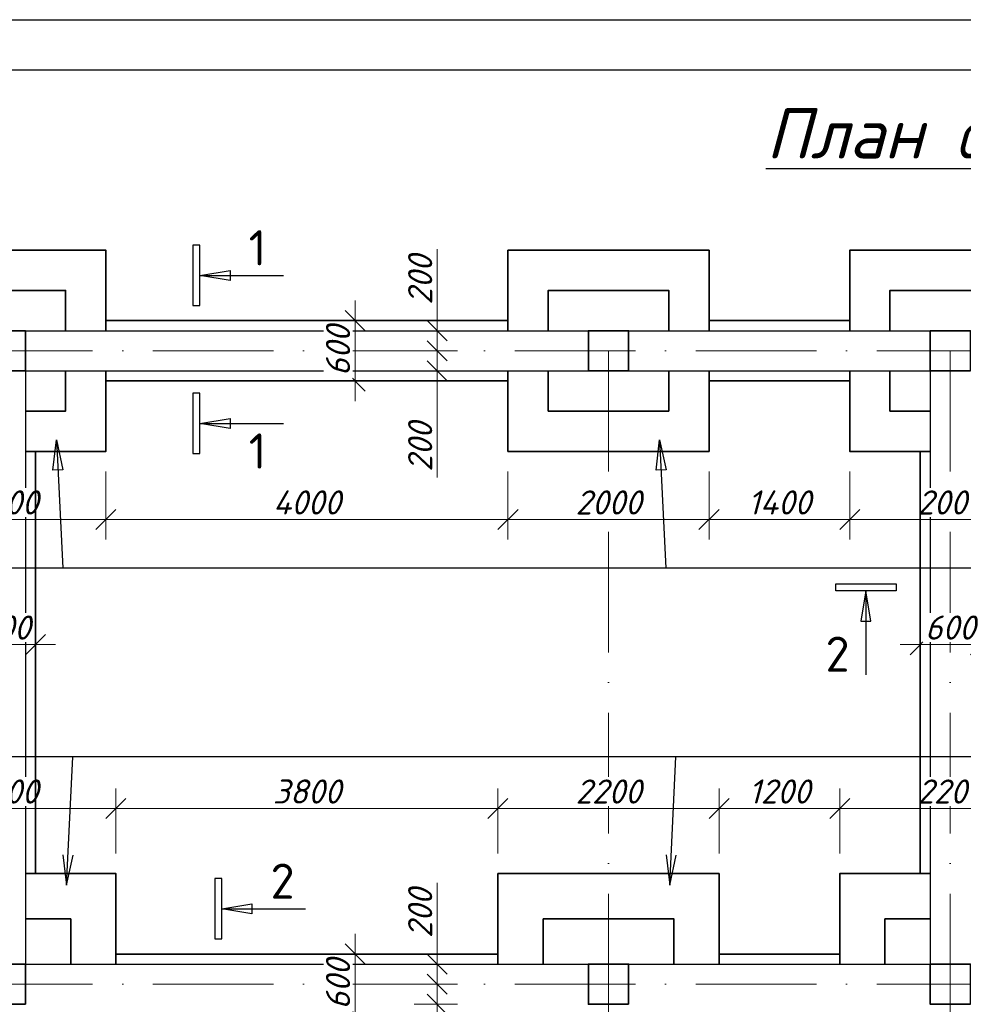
# Model space of a CAD drawing. Header units: millimetres. Extents: x 363306 to 7757304, y 1022887 to 1207196.
# Tile 13 of 256: x 482586 to 491973, y 1078885 to 1088678. Entities that reach past the tile are written whole.
import ezdxf

# ---------------------------------------------------------------- set-up
doc = ezdxf.new("R2010")
doc.units = ezdxf.units.MM
doc.linetypes.add('ACAD_ISO10W100', pattern=[18, 12, -3, 0, -3])
doc.layers.add('kcd_tx', color=7, linetype='Continuous')
doc.layers.add('O3SAD', color=1, linetype='Continuous')
doc.layers.add('размеры', color=12, linetype='Continuous', lineweight=15)
doc.styles.get("Standard").update_dxf_attribs({"font": 'isocpeui.ttf'})
doc.styles.add('WMF-Times New Roman0', font='times.ttf')
doc.dimstyles.new('Санжар', dxfattribs={"dimtxt": 240, "dimasz": 200, "dimexe": 200, "dimexo": 200, "dimgap": 50, "dimtad": 1, "dimdec": 0, "dimtxsty": 'Standard', "dimblk": 'OBLIQUE', "dimcen": 2.5, "dimdle": 200, "dimclrd": 152, "dimclre": 152, "dimclrt": 152, "dimadec": 0, "dimazin": 0, "dimtfac": 1, "dimtdec": 0, "dimtmove": 0, "dimatfit": 3, "dimldrblk": 'OBLIQUE', "dimfxl": 0, "dimlwd": 0, "dimlwe": 0, "dimarcsym": 0})

# ---------------------------------------------------------------- blocks, each defined once
blk = doc.blocks.new('_Oblique')
at = {"color": 0, "linetype": 'ByBlock', "lineweight": -2}
blk.add_line((-0.5, -0.5), (0.5, 0.5), dxfattribs=at)
blk = doc.blocks.new('*D217')
at = {"lineweight": 0, "transparency": 16777216}
for p, q in [((481443.5, 1084184.8), (481443.5, 1083506.4)), ((483443.5, 1084184.8), (483443.5, 1083506.4)), ((481243.5, 1083706.4), (483643.5, 1083706.4))]:
    blk.add_line(p, q, dxfattribs=at)
at = {"layer": 'Defpoints', "color": 0, "lineweight": 25, "transparency": 16777216}
for p in [(481443.5, 1084384.8), (483443.5, 1084384.8), (483443.5, 1083706.4)]:
    blk.add_point(p, dxfattribs=at)
at = {"lineweight": 0, "transparency": 16777216, "xscale": 200, "yscale": 200, "zscale": 200, "rotation": 180}
blk.add_blockref('_Oblique', (481443.5, 1083706.4), dxfattribs=at)
at = {"lineweight": 0, "transparency": 16777216, "xscale": 200, "yscale": 200, "zscale": 200}
blk.add_blockref('_Oblique', (483443.5, 1083706.4), dxfattribs=at)
at = {"lineweight": 0, "transparency": 16777216, "insert": (482443.5, 1083876.4), "char_height": 240, "attachment_point": 5, "bg_fill": 3, "box_fill_scale": 1.1, "bg_fill_color": 256, "bg_fill_true_color": 13158600, "bg_fill_transparency": 0}
blk.add_mtext('2000', dxfattribs=at)
blk = doc.blocks.new('*D218')
at = {"lineweight": 0, "transparency": 16777216}
for p, q in [((483443.5, 1084184.8), (483443.5, 1083506.4)), ((487443.5, 1084184.8), (487443.5, 1083506.4)), ((483243.5, 1083706.4), (487643.5, 1083706.4))]:
    blk.add_line(p, q, dxfattribs=at)
at = {"layer": 'Defpoints', "color": 0, "lineweight": 25, "transparency": 16777216}
for p in [(483443.5, 1084384.8), (487443.5, 1084384.8), (487443.5, 1083706.4)]:
    blk.add_point(p, dxfattribs=at)
at = {"lineweight": 0, "transparency": 16777216, "xscale": 200, "yscale": 200, "zscale": 200, "rotation": 180}
blk.add_blockref('_Oblique', (483443.5, 1083706.4), dxfattribs=at)
at = {"lineweight": 0, "transparency": 16777216, "xscale": 200, "yscale": 200, "zscale": 200}
blk.add_blockref('_Oblique', (487443.5, 1083706.4), dxfattribs=at)
at = {"lineweight": 0, "transparency": 16777216, "insert": (485443.5, 1083876.4), "char_height": 240, "attachment_point": 5, "bg_fill": 3, "box_fill_scale": 1.1, "bg_fill_color": 256, "bg_fill_true_color": 13158600, "bg_fill_transparency": 0}
blk.add_mtext('4000', dxfattribs=at)
blk = doc.blocks.new('*D219')
at = {"lineweight": 0, "transparency": 16777216}
for p, q in [((487443.5, 1084184.8), (487443.5, 1083506.4)), ((489443.5, 1084184.8), (489443.5, 1083506.4)), ((487243.5, 1083706.4), (489643.5, 1083706.4))]:
    blk.add_line(p, q, dxfattribs=at)
at = {"layer": 'Defpoints', "color": 0, "lineweight": 25, "transparency": 16777216}
for p in [(487443.5, 1084384.8), (489443.5, 1084384.8), (489443.5, 1083706.4)]:
    blk.add_point(p, dxfattribs=at)
at = {"lineweight": 0, "transparency": 16777216, "xscale": 200, "yscale": 200, "zscale": 200, "rotation": 180}
blk.add_blockref('_Oblique', (487443.5, 1083706.4), dxfattribs=at)
at = {"lineweight": 0, "transparency": 16777216, "xscale": 200, "yscale": 200, "zscale": 200}
blk.add_blockref('_Oblique', (489443.5, 1083706.4), dxfattribs=at)
at = {"lineweight": 0, "transparency": 16777216, "insert": (488443.5, 1083876.4), "char_height": 240, "attachment_point": 5, "bg_fill": 3, "box_fill_scale": 1.1, "bg_fill_color": 256, "bg_fill_true_color": 13158600, "bg_fill_transparency": 0}
blk.add_mtext('2000', dxfattribs=at)
blk = doc.blocks.new('*D220')
at = {"lineweight": 0, "transparency": 16777216}
for p, q in [((489443.5, 1084184.8), (489443.5, 1083506.4)), ((490843.5, 1084184.8), (490843.5, 1083506.4)), ((489243.5, 1083706.4), (491043.5, 1083706.4))]:
    blk.add_line(p, q, dxfattribs=at)
at = {"layer": 'Defpoints', "color": 0, "lineweight": 25, "transparency": 16777216}
for p in [(489443.5, 1084384.8), (490843.5, 1084384.8), (490843.5, 1083706.4)]:
    blk.add_point(p, dxfattribs=at)
at = {"lineweight": 0, "transparency": 16777216, "xscale": 200, "yscale": 200, "zscale": 200, "rotation": 180}
blk.add_blockref('_Oblique', (489443.5, 1083706.4), dxfattribs=at)
at = {"lineweight": 0, "transparency": 16777216, "xscale": 200, "yscale": 200, "zscale": 200}
blk.add_blockref('_Oblique', (490843.5, 1083706.4), dxfattribs=at)
at = {"lineweight": 0, "transparency": 16777216, "insert": (490143.5, 1083876.4), "char_height": 240, "attachment_point": 5, "bg_fill": 3, "box_fill_scale": 1.1, "bg_fill_color": 256, "bg_fill_true_color": 13158600, "bg_fill_transparency": 0}
blk.add_mtext('1400', dxfattribs=at)
blk = doc.blocks.new('*D221')
at = {"lineweight": 0, "transparency": 16777216}
for p, q in [((490843.5, 1084184.8), (490843.5, 1083506.4)), ((492843.5, 1084184.8), (492843.5, 1083506.4)), ((490643.5, 1083706.4), (493043.5, 1083706.4))]:
    blk.add_line(p, q, dxfattribs=at)
at = {"layer": 'Defpoints', "color": 0, "lineweight": 25, "transparency": 16777216}
for p in [(490843.5, 1084384.8), (492843.5, 1084384.8), (492843.5, 1083706.4)]:
    blk.add_point(p, dxfattribs=at)
at = {"lineweight": 0, "transparency": 16777216, "xscale": 200, "yscale": 200, "zscale": 200, "rotation": 180}
blk.add_blockref('_Oblique', (490843.5, 1083706.4), dxfattribs=at)
at = {"lineweight": 0, "transparency": 16777216, "xscale": 200, "yscale": 200, "zscale": 200}
blk.add_blockref('_Oblique', (492843.5, 1083706.4), dxfattribs=at)
at = {"lineweight": 0, "transparency": 16777216, "insert": (491843.5, 1083876.4), "char_height": 240, "attachment_point": 5, "bg_fill": 3, "box_fill_scale": 1.1, "bg_fill_color": 256, "bg_fill_true_color": 13158600, "bg_fill_transparency": 0}
blk.add_mtext('2000', dxfattribs=at)
blk = doc.blocks.new('*D229')
at = {"lineweight": 0, "transparency": 16777216}
for p, q in [((481343.5, 1080384.8), (481343.5, 1081031.4)), ((483543.5, 1080384.8), (483543.5, 1081031.4)), ((481143.5, 1080831.4), (483743.5, 1080831.4))]:
    blk.add_line(p, q, dxfattribs=at)
at = {"layer": 'Defpoints', "color": 0, "lineweight": 25, "transparency": 16777216}
for p in [(483543.5, 1080831.4), (481343.5, 1080184.8), (483543.5, 1080184.8)]:
    blk.add_point(p, dxfattribs=at)
at = {"lineweight": 0, "transparency": 16777216, "xscale": 200, "yscale": 200, "zscale": 200, "rotation": 180}
blk.add_blockref('_Oblique', (481343.5, 1080831.4), dxfattribs=at)
at = {"lineweight": 0, "transparency": 16777216, "xscale": 200, "yscale": 200, "zscale": 200}
blk.add_blockref('_Oblique', (483543.5, 1080831.4), dxfattribs=at)
at = {"lineweight": 0, "transparency": 16777216, "insert": (482443.5, 1081001.4), "char_height": 240, "attachment_point": 5, "bg_fill": 3, "box_fill_scale": 1.1, "bg_fill_color": 256, "bg_fill_true_color": 13158600, "bg_fill_transparency": 0}
blk.add_mtext('2200', dxfattribs=at)
blk = doc.blocks.new('*D236')
at = {"lineweight": 0, "transparency": 16777216}
for p, q in [((483543.5, 1080384.8), (483543.5, 1081031.4)), ((487343.5, 1080384.8), (487343.5, 1081031.4)), ((483343.5, 1080831.4), (487543.5, 1080831.4))]:
    blk.add_line(p, q, dxfattribs=at)
at = {"layer": 'Defpoints', "color": 0, "lineweight": 25, "transparency": 16777216}
for p in [(487343.5, 1080831.4), (483543.5, 1080184.8), (487343.5, 1080184.8)]:
    blk.add_point(p, dxfattribs=at)
at = {"lineweight": 0, "transparency": 16777216, "xscale": 200, "yscale": 200, "zscale": 200, "rotation": 180}
blk.add_blockref('_Oblique', (483543.5, 1080831.4), dxfattribs=at)
at = {"lineweight": 0, "transparency": 16777216, "xscale": 200, "yscale": 200, "zscale": 200}
blk.add_blockref('_Oblique', (487343.5, 1080831.4), dxfattribs=at)
at = {"lineweight": 0, "transparency": 16777216, "insert": (485443.5, 1081001.4), "char_height": 240, "attachment_point": 5, "bg_fill": 3, "box_fill_scale": 1.1, "bg_fill_color": 256, "bg_fill_true_color": 13158600, "bg_fill_transparency": 0}
blk.add_mtext('3800', dxfattribs=at)
blk = doc.blocks.new('*D237')
at = {"lineweight": 0, "transparency": 16777216}
for p, q in [((487343.5, 1080384.8), (487343.5, 1081031.4)), ((489543.5, 1080384.8), (489543.5, 1081031.4)), ((487143.5, 1080831.4), (489743.5, 1080831.4))]:
    blk.add_line(p, q, dxfattribs=at)
at = {"layer": 'Defpoints', "color": 0, "lineweight": 25, "transparency": 16777216}
for p in [(489543.5, 1080831.4), (487343.5, 1080184.8), (489543.5, 1080184.8)]:
    blk.add_point(p, dxfattribs=at)
at = {"lineweight": 0, "transparency": 16777216, "xscale": 200, "yscale": 200, "zscale": 200, "rotation": 180}
blk.add_blockref('_Oblique', (487343.5, 1080831.4), dxfattribs=at)
at = {"lineweight": 0, "transparency": 16777216, "xscale": 200, "yscale": 200, "zscale": 200}
blk.add_blockref('_Oblique', (489543.5, 1080831.4), dxfattribs=at)
at = {"lineweight": 0, "transparency": 16777216, "insert": (488443.5, 1081001.4), "char_height": 240, "attachment_point": 5, "bg_fill": 3, "box_fill_scale": 1.1, "bg_fill_color": 256, "bg_fill_true_color": 13158600, "bg_fill_transparency": 0}
blk.add_mtext('2200', dxfattribs=at)
blk = doc.blocks.new('*D238')
at = {"lineweight": 0, "transparency": 16777216}
for p, q in [((489543.5, 1080384.8), (489543.5, 1081031.4)), ((490743.5, 1080384.8), (490743.5, 1081031.4)), ((489343.5, 1080831.4), (490943.5, 1080831.4))]:
    blk.add_line(p, q, dxfattribs=at)
at = {"layer": 'Defpoints', "color": 0, "lineweight": 25, "transparency": 16777216}
for p in [(490743.5, 1080831.4), (489543.5, 1080184.8), (490743.5, 1080184.8)]:
    blk.add_point(p, dxfattribs=at)
at = {"lineweight": 0, "transparency": 16777216, "xscale": 200, "yscale": 200, "zscale": 200, "rotation": 180}
blk.add_blockref('_Oblique', (489543.5, 1080831.4), dxfattribs=at)
at = {"lineweight": 0, "transparency": 16777216, "xscale": 200, "yscale": 200, "zscale": 200}
blk.add_blockref('_Oblique', (490743.5, 1080831.4), dxfattribs=at)
at = {"lineweight": 0, "transparency": 16777216, "insert": (490143.5, 1081001.4), "char_height": 240, "attachment_point": 5, "bg_fill": 3, "box_fill_scale": 1.1, "bg_fill_color": 256, "bg_fill_true_color": 13158600, "bg_fill_transparency": 0}
blk.add_mtext('1200', dxfattribs=at)
blk = doc.blocks.new('*D239')
at = {"lineweight": 0, "transparency": 16777216}
for p, q in [((490743.5, 1080384.8), (490743.5, 1081031.4)), ((492943.5, 1080384.8), (492943.5, 1081031.4)), ((490543.5, 1080831.4), (493143.5, 1080831.4))]:
    blk.add_line(p, q, dxfattribs=at)
at = {"layer": 'Defpoints', "color": 0, "lineweight": 25, "transparency": 16777216}
for p in [(492943.5, 1080831.4), (490743.5, 1080184.8), (492943.5, 1080184.8)]:
    blk.add_point(p, dxfattribs=at)
at = {"lineweight": 0, "transparency": 16777216, "xscale": 200, "yscale": 200, "zscale": 200, "rotation": 180}
blk.add_blockref('_Oblique', (490743.5, 1080831.4), dxfattribs=at)
at = {"lineweight": 0, "transparency": 16777216, "xscale": 200, "yscale": 200, "zscale": 200}
blk.add_blockref('_Oblique', (492943.5, 1080831.4), dxfattribs=at)
at = {"lineweight": 0, "transparency": 16777216, "insert": (491843.5, 1081001.4), "char_height": 240, "attachment_point": 5, "bg_fill": 3, "box_fill_scale": 1.1, "bg_fill_color": 256, "bg_fill_true_color": 13158600, "bg_fill_transparency": 0}
blk.add_mtext('2200', dxfattribs=at)
blk = doc.blocks.new('*D250')
at = {"layer": 'Defpoints', "color": 0, "lineweight": 25, "transparency": 16777216}
for p in [(486308.7, 1079084.8), (486739.9, 1079084.8), (486308.7, 1078884.8)]:
    blk.add_point(p, dxfattribs=at)
at = {"layer": 'kcd_tx', "lineweight": 0, "transparency": 16777216}
for p, q in [((486508.7, 1079084.8), (486939.9, 1079084.8)), ((486739.9, 1079084.8), (486739.9, 1078684.8)), ((486508.7, 1078884.8), (486939.9, 1078884.8)), ((486739.9, 1078884.8), (486739.9, 1077823.2))]:
    blk.add_line(p, q, dxfattribs=at)
at = {"layer": 'kcd_tx', "lineweight": 0, "transparency": 16777216, "xscale": 200, "yscale": 200, "zscale": 200}
for p, rotation in [((486739.9, 1079084.8), 90), ((486739.9, 1078884.8), 270)]:
    blk.add_blockref('_Oblique', p, dxfattribs=dict(at, rotation=rotation))
at = {"layer": 'kcd_tx', "lineweight": 40, "transparency": 16777216, "insert": (486569.9, 1078128.1), "char_height": 240, "attachment_point": 5, "rotation": 90, "bg_fill": 3, "box_fill_scale": 1.1, "bg_fill_color": 256, "bg_fill_true_color": 13158600, "bg_fill_transparency": 0}
blk.add_mtext('200', dxfattribs=at)
blk = doc.blocks.new('*D251')
at = {"layer": 'Defpoints', "color": 0, "lineweight": 25, "transparency": 16777216}
for p in [(486421.4, 1079284.8), (486739.9, 1079284.8), (486308.7, 1079084.8)]:
    blk.add_point(p, dxfattribs=at)
at = {"layer": 'kcd_tx', "lineweight": 0, "transparency": 16777216}
for p, q in [((486739.9, 1079284.8), (486739.9, 1080094.7)), ((486621.4, 1079284.8), (486939.9, 1079284.8)), ((486739.9, 1078884.8), (486739.9, 1079284.8)), ((486508.7, 1079084.8), (486939.9, 1079084.8))]:
    blk.add_line(p, q, dxfattribs=at)
at = {"layer": 'kcd_tx', "lineweight": 0, "transparency": 16777216, "xscale": 200, "yscale": 200, "zscale": 200}
for p, rotation in [((486739.9, 1079284.8), 90), ((486739.9, 1079084.8), 270)]:
    blk.add_blockref('_Oblique', p, dxfattribs=dict(at, rotation=rotation))
at = {"layer": 'kcd_tx', "lineweight": 40, "transparency": 16777216, "insert": (486569.9, 1079789.7), "char_height": 240, "attachment_point": 5, "rotation": 90, "bg_fill": 3, "box_fill_scale": 1.1, "bg_fill_color": 256, "bg_fill_true_color": 13158600, "bg_fill_transparency": 0}
blk.add_mtext('200', dxfattribs=at)
blk = doc.blocks.new('*D252')
at = {"layer": 'Defpoints', "color": 0, "lineweight": 25, "transparency": 16777216}
for p in [(486308.7, 1085384.8), (486739.9, 1085384.8), (486308.7, 1085184.8)]:
    blk.add_point(p, dxfattribs=at)
at = {"layer": 'kcd_tx', "lineweight": 0, "transparency": 16777216}
for p, q in [((486508.7, 1085384.8), (486939.9, 1085384.8)), ((486739.9, 1085384.8), (486739.9, 1084984.8)), ((486508.7, 1085184.8), (486939.9, 1085184.8)), ((486739.9, 1085184.8), (486739.9, 1084123.2))]:
    blk.add_line(p, q, dxfattribs=at)
at = {"layer": 'kcd_tx', "lineweight": 0, "transparency": 16777216, "xscale": 200, "yscale": 200, "zscale": 200}
for p, rotation in [((486739.9, 1085384.8), 90), ((486739.9, 1085184.8), 270)]:
    blk.add_blockref('_Oblique', p, dxfattribs=dict(at, rotation=rotation))
at = {"layer": 'kcd_tx', "lineweight": 40, "transparency": 16777216, "insert": (486569.9, 1084428.1), "char_height": 240, "attachment_point": 5, "rotation": 90, "bg_fill": 3, "box_fill_scale": 1.1, "bg_fill_color": 256, "bg_fill_true_color": 13158600, "bg_fill_transparency": 0}
blk.add_mtext('200', dxfattribs=at)
blk = doc.blocks.new('*D253')
at = {"layer": 'Defpoints', "color": 0, "lineweight": 25, "transparency": 16777216}
for p in [(486421.4, 1085584.8), (486739.9, 1085584.8), (486308.7, 1085384.8)]:
    blk.add_point(p, dxfattribs=at)
at = {"layer": 'kcd_tx', "lineweight": 0, "transparency": 16777216}
for p, q in [((486739.9, 1085584.8), (486739.9, 1086394.7)), ((486621.4, 1085584.8), (486939.9, 1085584.8)), ((486739.9, 1085184.8), (486739.9, 1085584.8)), ((486508.7, 1085384.8), (486939.9, 1085384.8))]:
    blk.add_line(p, q, dxfattribs=at)
at = {"layer": 'kcd_tx', "lineweight": 0, "transparency": 16777216, "xscale": 200, "yscale": 200, "zscale": 200}
for p, rotation in [((486739.9, 1085584.8), 90), ((486739.9, 1085384.8), 270)]:
    blk.add_blockref('_Oblique', p, dxfattribs=dict(at, rotation=rotation))
at = {"layer": 'kcd_tx', "lineweight": 40, "transparency": 16777216, "insert": (486569.9, 1086089.7), "char_height": 240, "attachment_point": 5, "rotation": 90, "bg_fill": 3, "box_fill_scale": 1.1, "bg_fill_color": 256, "bg_fill_true_color": 13158600, "bg_fill_transparency": 0}
blk.add_mtext('200', dxfattribs=at)
blk = doc.blocks.new('*D202')
at = {"layer": 'Defpoints', "color": 0, "lineweight": 25, "transparency": 16777216}
for p in [(485923, 1085684.8), (486141.2, 1085684.8, 0), (486141.2, 1085084.8, 0)]:
    blk.add_point(p, dxfattribs=at)
at = {"layer": 'kcd_tx', "lineweight": 0, "transparency": 16777216}
for p, q in [((485923, 1084884.8), (485923, 1085884.8)), ((485941.2, 1085684.8), (485723, 1085684.8)), ((485941.2, 1085084.8), (485723, 1085084.8))]:
    blk.add_line(p, q, dxfattribs=at)
at = {"layer": 'kcd_tx', "lineweight": 0, "transparency": 16777216, "xscale": 200, "yscale": 200, "zscale": 200}
for p, rotation in [((485923, 1085684.8), 90), ((485923, 1085084.8), 270)]:
    blk.add_blockref('_Oblique', p, dxfattribs=dict(at, rotation=rotation))
at = {"layer": 'kcd_tx', "lineweight": 40, "transparency": 16777216, "insert": (485753, 1085384.8), "char_height": 240, "attachment_point": 5, "rotation": 90, "bg_fill": 3, "box_fill_scale": 1.1, "bg_fill_color": 256, "bg_fill_true_color": 13158600, "bg_fill_transparency": 0}
blk.add_mtext('600', dxfattribs=at)
blk = doc.blocks.new('*D204')
at = {"layer": 'Defpoints', "color": 0, "lineweight": 25, "transparency": 16777216}
for p in [(485923, 1079384.8), (486141.2, 1079384.8, 0), (486141.2, 1078784.8, 0)]:
    blk.add_point(p, dxfattribs=at)
at = {"layer": 'kcd_tx', "lineweight": 0, "transparency": 16777216}
for p, q in [((485923, 1078584.8), (485923, 1079584.8)), ((485941.2, 1079384.8), (485723, 1079384.8)), ((485941.2, 1078784.8), (485723, 1078784.8))]:
    blk.add_line(p, q, dxfattribs=at)
at = {"layer": 'kcd_tx', "lineweight": 0, "transparency": 16777216, "xscale": 200, "yscale": 200, "zscale": 200}
for p, rotation in [((485923, 1079384.8), 90), ((485923, 1078784.8), 270)]:
    blk.add_blockref('_Oblique', p, dxfattribs=dict(at, rotation=rotation))
at = {"layer": 'kcd_tx', "lineweight": 40, "transparency": 16777216, "insert": (485753, 1079084.8), "char_height": 240, "attachment_point": 5, "rotation": 90, "bg_fill": 3, "box_fill_scale": 1.1, "bg_fill_color": 256, "bg_fill_true_color": 13158600, "bg_fill_transparency": 0}
blk.add_mtext('600', dxfattribs=at)
blk = doc.blocks.new('*D212')
at = {"layer": 'Defpoints', "color": 0, "lineweight": 25, "transparency": 16777216}
blk.add_point((482743.5, 1082462.3), dxfattribs=at)
at = {"layer": 'kcd_tx', "lineweight": 0, "transparency": 16777216}
for p, q in [((481943.5, 1082462.3), (482943.5, 1082462.3)), ((482143.5, 1082463), (482143.5, 1082262.3)), ((482743.5, 1082463), (482743.5, 1082262.3))]:
    blk.add_line(p, q, dxfattribs=at)
at = {"layer": 'kcd_tx', "lineweight": 0, "transparency": 16777216, "xscale": 200, "yscale": 200, "zscale": 200, "rotation": 180}
blk.add_blockref('_Oblique', (482143.5, 1082462.3), dxfattribs=at)
at = {"layer": 'kcd_tx', "lineweight": 0, "transparency": 16777216, "xscale": 200, "yscale": 200, "zscale": 200}
blk.add_blockref('_Oblique', (482743.5, 1082462.3), dxfattribs=at)
at = {"layer": 'kcd_tx', "lineweight": 25, "transparency": 16777216, "insert": (482443.5, 1082632.3), "char_height": 240, "attachment_point": 5, "bg_fill": 3, "box_fill_scale": 1.1, "bg_fill_color": 256, "bg_fill_true_color": 13158600, "bg_fill_transparency": 0}
blk.add_mtext('600', dxfattribs=at)
at = {"layer": 'Defpoints', "color": 0, "lineweight": 25, "transparency": 16777216}
for p in [(482143.5, 1082775.3, 0), (482743.5, 1082775.3, 0)]:
    blk.add_point(p, dxfattribs=at)
blk = doc.blocks.new('*D213')
at = {"layer": 'Defpoints', "color": 0, "lineweight": 25, "transparency": 16777216}
blk.add_point((492143.5, 1082462.3), dxfattribs=at)
at = {"layer": 'kcd_tx', "lineweight": 0, "transparency": 16777216}
for p, q in [((491343.5, 1082462.3), (492343.5, 1082462.3)), ((491543.5, 1082463), (491543.5, 1082262.3)), ((492143.5, 1082463), (492143.5, 1082262.3))]:
    blk.add_line(p, q, dxfattribs=at)
at = {"layer": 'kcd_tx', "lineweight": 0, "transparency": 16777216, "xscale": 200, "yscale": 200, "zscale": 200, "rotation": 180}
blk.add_blockref('_Oblique', (491543.5, 1082462.3), dxfattribs=at)
at = {"layer": 'kcd_tx', "lineweight": 0, "transparency": 16777216, "xscale": 200, "yscale": 200, "zscale": 200}
blk.add_blockref('_Oblique', (492143.5, 1082462.3), dxfattribs=at)
at = {"layer": 'kcd_tx', "lineweight": 25, "transparency": 16777216, "insert": (491843.5, 1082632.3), "char_height": 240, "attachment_point": 5, "bg_fill": 3, "box_fill_scale": 1.1, "bg_fill_color": 256, "bg_fill_true_color": 13158600, "bg_fill_transparency": 0}
blk.add_mtext('600', dxfattribs=at)
at = {"layer": 'Defpoints', "color": 0, "lineweight": 25, "transparency": 16777216}
for p in [(491543.5, 1082775.3, 0), (492143.5, 1082775.3, 0)]:
    blk.add_point(p, dxfattribs=at)

msp = doc.modelspace()

# ---------------------------------------------------------------- linework, layer by layer
at = {"linetype": 'Continuous', "lineweight": 25}
for p, q in [((484378.702, 1086434.615), (484308.702, 1086434.615)), ((484308.702, 1086434.615), (484308.702, 1085834.615)), ((484378.702, 1085834.615), (484378.702, 1086434.615)), ((484378.702, 1086134.615), (484679.152, 1086184.893)), ((484679.152, 1086184.893), (484679.152, 1086084.337)), ((484679.152, 1086084.337), (484378.702, 1086134.615)), ((484308.702, 1085834.615), (484378.702, 1085834.615)), ((484378.702, 1084962.783), (484308.702, 1084962.783)), ((484378.702, 1084662.783), (484679.152, 1084713.061)), ((484679.152, 1084713.061), (484679.152, 1084612.505)), ((484679.152, 1084612.505), (484378.702, 1084662.783)), ((490703.964, 1082996.485), (490703.964, 1083066.485)), ((490703.964, 1083066.485), (491303.964, 1083066.485)), ((491303.964, 1083066.485), (491303.964, 1082996.485)), ((491303.964, 1082996.485), (490703.964, 1082996.485)), ((491003.964, 1082996.485), (490953.686, 1082696.035)), ((491054.242, 1082696.035), (491003.964, 1082996.485)), ((490953.686, 1082696.035), (491054.242, 1082696.035)), ((484596.414, 1080134.615), (484526.414, 1080134.615)), ((484526.414, 1080134.615), (484526.414, 1079534.615)), ((484596.414, 1079534.615), (484596.414, 1080134.615)), ((484596.414, 1079834.615), (484896.865, 1079884.893)), ((484896.865, 1079784.337), (484596.414, 1079834.615)), ((484896.865, 1079884.893), (484896.865, 1079784.337)), ((484526.414, 1079534.615), (484596.414, 1079534.615))]:
    msp.add_line(p, q, dxfattribs=at)
at = {"lineweight": 30, "ltscale": 100}
for p, q in [((488643.503, 1085584.834), (491643.503, 1085584.834)), ((482643.503, 1085184.834), (488243.503, 1085184.834)), ((482643.503, 1085184.834), (482643.503, 1079284.834)), ((488643.503, 1085184.834), (491643.503, 1085184.834)), ((491643.503, 1085184.834), (491643.503, 1079284.834)), ((482643.503, 1079284.834), (488243.503, 1079284.834)), ((488643.503, 1079284.834), (491643.503, 1079284.834))]:
    msp.add_line(p, q, dxfattribs=at)
at = {"color": 1, "linetype": 'ACAD_ISO10W100', "lineweight": 9, "ltscale": 100}
for p, q in [((474910.453, 1085384.834), (504643.503, 1085384.834)), ((488443.503, 1085384.834), (488443.503, 1066657.115)), ((491843.503, 1085384.834), (491843.503, 1066657.115)), ((474910.453, 1079084.834), (504643.503, 1079084.834))]:
    msp.add_line(p, q, dxfattribs=at)
at = {"linetype": 'Continuous', "lineweight": 25}
for points in [[(484378.702, 1086134.615), (485212.036, 1086134.615)], [(484378.702, 1084662.783), (485212.036, 1084662.783)], [(491003.964, 1082996.485), (491003.964, 1082163.151)], [(484596.414, 1079834.615), (485429.748, 1079834.615)]]:
    msp.add_lwpolyline(points, dxfattribs=at)
at = {"color": 5, "lineweight": 25, "ltscale": 100}
for points in [[(507660.09, 1083221.911), (479613.786, 1083221.911)], [(507760.09, 1081347.757), (479713.786, 1081347.757)]]:
    msp.add_lwpolyline(points, dxfattribs=at)
at = {"layer": 'размеры', "color": 18, "lineweight": 35, "ltscale": 5, "true_color": 0x000000}
for points in [[(481443.503, 1085584.834), (481443.503, 1086384.834), (483443.503, 1086384.834), (483443.503, 1085584.834)], [(487443.503, 1085584.834), (487443.503, 1086384.834), (489443.503, 1086384.834), (489443.503, 1085584.834)], [(490843.503, 1085584.834), (490843.503, 1086384.834), (492843.503, 1086384.834), (492843.503, 1085584.834)], [(481843.503, 1085584.834), (481843.503, 1085984.834), (483043.503, 1085984.834), (483043.503, 1085584.834)], [(487843.503, 1085584.834), (487843.503, 1085984.834), (489043.503, 1085984.834), (489043.503, 1085584.834)], [(491243.503, 1085584.834), (491243.503, 1085984.834), (492443.503, 1085984.834), (492443.503, 1085584.834)], [(489443.503, 1085684.834), (490843.503, 1085684.834)], [(483043.503, 1085184.834), (483043.503, 1084784.834), (482643.503, 1084784.834)], [(483443.503, 1085184.834), (483443.503, 1084384.834), (482643.503, 1084384.834)], [(489443.503, 1085184.834), (489443.503, 1084384.834), (487443.503, 1084384.834), (487443.503, 1085184.834)], [(489043.503, 1085184.834), (489043.503, 1084784.834), (487843.503, 1084784.834), (487843.503, 1085184.834)], [(491643.503, 1084384.834), (490843.503, 1084384.834), (490843.503, 1085184.834)], [(491643.503, 1084784.834), (491243.503, 1084784.834), (491243.503, 1085184.834)], [(489443.503, 1085084.834), (490843.503, 1085084.834)], [(482643.503, 1080184.834), (483543.503, 1080184.834), (483543.503, 1079284.834)], [(487343.503, 1079284.834), (487343.503, 1080184.834), (489543.503, 1080184.834), (489543.503, 1079284.834)], [(490743.503, 1079284.834), (490743.503, 1080184.834), (491643.503, 1080184.834)], [(482643.503, 1079734.834), (483093.503, 1079734.834), (483093.503, 1079284.834)], [(487793.503, 1079284.834), (487793.503, 1079734.834), (489093.503, 1079734.834), (489093.503, 1079284.834)], [(491193.503, 1079284.834), (491193.503, 1079734.834), (491643.503, 1079734.834)], [(489543.503, 1079384.834), (490743.503, 1079384.834)]]:
    msp.add_lwpolyline(points, dxfattribs=at)
at = {"layer": 'размеры', "lineweight": 35, "ltscale": 5}
for points in [[(482643.503, 1085184.834), (482243.503, 1085184.834), (482243.503, 1085584.834), (482643.503, 1085584.834)], [(488643.503, 1085184.834), (488243.503, 1085184.834), (488243.503, 1085584.834), (488643.503, 1085584.834)], [(492043.503, 1085184.834), (491643.503, 1085184.834), (491643.503, 1085584.834), (492043.503, 1085584.834)], [(482643.503, 1078884.834), (482243.503, 1078884.834), (482243.503, 1079284.834), (482643.503, 1079284.834)], [(488643.503, 1078884.834), (488243.503, 1078884.834), (488243.503, 1079284.834), (488643.503, 1079284.834)], [(492043.503, 1078884.834), (491643.503, 1078884.834), (491643.503, 1079284.834), (492043.503, 1079284.834)]]:
    msp.add_lwpolyline(points, close=True, dxfattribs=at)

# ---------------------------------------------------------------- texts
at = {"insert": (492633.453, 1087797.388, 0), "char_height": 500, "width": 11476.62083, "attachment_point": 2, "style": 'WMF-Times New Roman0'}
msp.add_mtext('{\\fISOCPEUR|b0|i1|c204|p34;\\LПлан фундамент}', dxfattribs=at)
at = {"linetype": 'Continuous', "lineweight": 25, "char_height": 350, "width": 315}
for s, insert, attachment_point in [('\\fISOCPEUR|b0|i0|c0|p34;\\W1.0000000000;\\T1.0000000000;\\o\\l1', (484863.702, 1086584.615), 1), ('{\\fISOCPEUR|b0|i0|c204|p34;2}', (490841.268, 1082542.763), 3)]:
    msp.add_mtext(s, dxfattribs=dict(at, insert=insert, attachment_point=attachment_point))

# ---------------------------------------------------------------- next in the draw order: dimensions: what is measured, and where the dimension line sits
at = {"color": 18, "lineweight": 0, "true_color": 0x000000}
for base, p1, p2, picture, middle in [((483443.503, 1083706.421), (481443.503, 1084384.834), (483443.503, 1084384.834), '*D217', (482443.503, 1083876.421)), ((483543.503, 1080831.384), (481343.503, 1080184.834), (483543.503, 1080184.834), '*D229', (482443.503, 1081001.384))]:
    dim = msp.add_linear_dim(base=base, p1=p1, p2=p2, dimstyle='Санжар', override={"dimclrd": 256, "dimclre": 256, "dimclrt": 256, "dimtmove": 1, "dimfxl": 0.18, "dimtfill": 1, "dimarcsym": 2}, dxfattribs=at)
    dim.commit()
    dim.dimension.update_dxf_attribs({"geometry": picture, "text_midpoint": middle})
at = {"layer": 'kcd_tx', "color": 1, "lineweight": 40}
dim = msp.add_linear_dim(base=(486739.868, 1079084.834), p1=(486308.726, 1078884.834), p2=(486308.726, 1079084.834), angle=90, dimstyle='Санжар', override={"dimclrd": 256, "dimclre": 256, "dimclrt": 256, "dimfxl": 1.25, "dimtfill": 1, "dimarcsym": 2}, dxfattribs=at)
dim.commit()
dim.dimension.update_dxf_attribs({"geometry": '*D250', "text_midpoint": (486739.868, 1078128.124), "dimtype": 160})

# ---------------------------------------------------------------- next in the draw order: linework, layer by layer
at = {"color": 5, "lineweight": 25, "ltscale": 100}
for p, q in [((482916.414, 1084196.947), (482952.157, 1084499.471)), ((482952.157, 1084499.471), (483016.853, 1084201.792)), ((483016.853, 1084201.792), (482916.414, 1084196.947)), ((483016.414, 1080372.72), (483052.157, 1080070.196)), ((483052.157, 1080070.196), (483116.853, 1080367.875))]:
    msp.add_line(p, q, dxfattribs=at)
for points in [[(482952.157, 1084499.471), (483013.786, 1083221.911)], [(483052.157, 1080070.196), (483113.786, 1081347.757)]]:
    msp.add_lwpolyline(points, dxfattribs=at)
at = {"layer": 'размеры', "color": 18, "lineweight": 35, "ltscale": 5, "true_color": 0x000000}
msp.add_lwpolyline([(482743.503, 1084384.834), (482743.503, 1080184.834)], dxfattribs=at)

# ---------------------------------------------------------------- next in the draw order: dimensions: what is measured, and where the dimension line sits
at = {"color": 18, "lineweight": 0, "true_color": 0x000000}
for base, p1, p2, picture, middle in [((487443.503, 1083706.421), (483443.503, 1084384.834), (487443.503, 1084384.834), '*D218', (485443.503, 1083876.421)), ((487343.503, 1080831.384), (483543.503, 1080184.834), (487343.503, 1080184.834), '*D236', (485443.503, 1081001.384))]:
    dim = msp.add_linear_dim(base=base, p1=p1, p2=p2, dimstyle='Санжар', override={"dimclrd": 256, "dimclre": 256, "dimclrt": 256, "dimtmove": 1, "dimfxl": 0.18, "dimtfill": 1, "dimarcsym": 2}, dxfattribs=at)
    dim.commit()
    dim.dimension.update_dxf_attribs({"geometry": picture, "text_midpoint": middle})
at = {"layer": 'kcd_tx', "color": 1, "lineweight": 40}
dim = msp.add_linear_dim(base=(486739.868, 1079284.834), p1=(486308.726, 1079084.834), p2=(486421.445, 1079284.834), angle=90, dimstyle='Санжар', override={"dimclrd": 256, "dimclre": 256, "dimclrt": 256, "dimfxl": 1.25, "dimtfill": 1, "dimarcsym": 2}, dxfattribs=at)
dim.commit()
dim.dimension.update_dxf_attribs({"geometry": '*D251', "text_midpoint": (486569.868, 1079789.743)})

# ---------------------------------------------------------------- next in the draw order: linework, layer by layer
at = {"linetype": 'Continuous', "lineweight": 25}
for p, q in [((484308.702, 1084962.783), (484308.702, 1084362.783)), ((484378.702, 1084362.783), (484378.702, 1084962.783)), ((484308.702, 1084362.783), (484378.702, 1084362.783))]:
    msp.add_line(p, q, dxfattribs=at)
at = {"layer": 'размеры', "color": 18, "lineweight": 35, "ltscale": 5, "true_color": 0x000000}
msp.add_lwpolyline([(483543.503, 1079384.834), (487343.503, 1079384.834)], dxfattribs=at)

# ---------------------------------------------------------------- next in the draw order: texts
at = {"linetype": 'Continuous', "lineweight": 25, "char_height": 350, "width": 315, "attachment_point": 1}
for s, insert in [('\\fISOCPEUR|b0|i0|c0|p34;\\W1.0000000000;\\T1.0000000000;\\o\\l1', (484863.702, 1084562.783)), ('{\\fISOCPEUR|b0|i0|c204|p34;2}', (485081.414, 1080284.615))]:
    msp.add_mtext(s, dxfattribs=dict(at, insert=insert))

# ---------------------------------------------------------------- next in the draw order: dimensions: what is measured, and where the dimension line sits
at = {"color": 18, "lineweight": 0, "true_color": 0x000000}
for base, p1, p2, picture, middle in [((489443.503, 1083706.421), (487443.503, 1084384.834), (489443.503, 1084384.834), '*D219', (488443.503, 1083876.421)), ((489543.503, 1080831.384), (487343.503, 1080184.834), (489543.503, 1080184.834), '*D237', (488443.503, 1081001.384))]:
    dim = msp.add_linear_dim(base=base, p1=p1, p2=p2, dimstyle='Санжар', override={"dimclrd": 256, "dimclre": 256, "dimclrt": 256, "dimtmove": 1, "dimfxl": 0.18, "dimtfill": 1, "dimarcsym": 2}, dxfattribs=at)
    dim.commit()
    dim.dimension.update_dxf_attribs({"geometry": picture, "text_midpoint": middle})
at = {"layer": 'kcd_tx', "color": 1, "lineweight": 40}
dim = msp.add_linear_dim(base=(486739.868, 1085384.834), p1=(486308.726, 1085184.834), p2=(486308.726, 1085384.834), angle=90, dimstyle='Санжар', override={"dimclrd": 256, "dimclre": 256, "dimclrt": 256, "dimfxl": 1.25, "dimtfill": 1, "dimarcsym": 2}, dxfattribs=at)
dim.commit()
dim.dimension.update_dxf_attribs({"geometry": '*D252', "text_midpoint": (486739.868, 1084428.124), "dimtype": 160})
at = {"layer": 'kcd_tx', "color": 244, "lineweight": 25, "true_color": 0x991b1e}
dim = msp.add_linear_dim(base=(482743.503, 1082462.31, 0), p1=(482143.503, 1082775.253), p2=(482743.503, 1082775.253), dimstyle='Санжар', override={"dimclrd": 256, "dimclre": 256, "dimclrt": 256, "dimfxl": 0.7, "dimfxlon": 1, "dimtfill": 1, "dimarcsym": 2}, dxfattribs=at)
dim.commit()
dim.dimension.update_dxf_attribs({"geometry": '*D212', "text_midpoint": (482443.503, 1082632.31, 0)})

# ---------------------------------------------------------------- next in the draw order: linework, layer by layer
at = {"color": 5, "lineweight": 25, "ltscale": 100}
for p, q in [((488916.414, 1084196.947), (488952.157, 1084499.471)), ((488952.157, 1084499.471), (489016.853, 1084201.792)), ((489016.853, 1084201.792), (488916.414, 1084196.947)), ((489016.414, 1080372.72), (489052.157, 1080070.196)), ((489052.157, 1080070.196), (489116.853, 1080367.875))]:
    msp.add_line(p, q, dxfattribs=at)
for points in [[(488952.157, 1084499.471), (489013.786, 1083221.911)], [(489052.157, 1080070.196), (489113.786, 1081347.757)]]:
    msp.add_lwpolyline(points, dxfattribs=at)
at = {"layer": 'размеры', "color": 18, "lineweight": 35, "ltscale": 5, "true_color": 0x000000}
msp.add_lwpolyline([(483443.503, 1085084.834), (487443.503, 1085084.834)], dxfattribs=at)

# ---------------------------------------------------------------- next in the draw order: dimensions: what is measured, and where the dimension line sits
at = {"color": 18, "lineweight": 0, "true_color": 0x000000}
for base, p1, p2, picture, middle in [((490843.503, 1083706.421), (489443.503, 1084384.834), (490843.503, 1084384.834), '*D220', (490143.503, 1083876.421)), ((490743.503, 1080831.384), (489543.503, 1080184.834), (490743.503, 1080184.834), '*D238', (490143.503, 1081001.384))]:
    dim = msp.add_linear_dim(base=base, p1=p1, p2=p2, dimstyle='Санжар', override={"dimclrd": 256, "dimclre": 256, "dimclrt": 256, "dimtmove": 1, "dimfxl": 0.18, "dimtfill": 1, "dimarcsym": 2}, dxfattribs=at)
    dim.commit()
    dim.dimension.update_dxf_attribs({"geometry": picture, "text_midpoint": middle})
at = {"layer": 'kcd_tx', "color": 1, "lineweight": 40}
for base, p1, p2, picture, middle in [((486739.868, 1085584.834), (486308.726, 1085384.834), (486421.445, 1085584.834), '*D253', (486569.868, 1086089.743)), ((485923.041, 1079384.834, 0), (486141.208, 1078784.834), (486141.208, 1079384.834), '*D204', (485753.041, 1079084.834, 0))]:
    dim = msp.add_linear_dim(base=base, p1=p1, p2=p2, angle=90, dimstyle='Санжар', override={"dimclrd": 256, "dimclre": 256, "dimclrt": 256, "dimfxl": 1.25, "dimtfill": 1, "dimarcsym": 2}, dxfattribs=at)
    dim.commit()
    dim.dimension.update_dxf_attribs({"geometry": picture, "text_midpoint": middle})

# ---------------------------------------------------------------- next in the draw order: linework, layer by layer
at = {"lineweight": 30, "ltscale": 100}
msp.add_line((482643.503, 1085584.834), (488243.503, 1085584.834), dxfattribs=at)
at = {"layer": 'размеры', "color": 18, "lineweight": 35, "ltscale": 5, "true_color": 0x000000}
msp.add_lwpolyline([(483443.503, 1085684.834), (487443.503, 1085684.834)], dxfattribs=at)

# ---------------------------------------------------------------- next in the draw order: dimensions: what is measured, and where the dimension line sits
at = {"color": 18, "lineweight": 0, "true_color": 0x000000}
for base, p1, p2, picture, middle in [((492843.503, 1083706.421), (490843.503, 1084384.834), (492843.503, 1084384.834), '*D221', (491843.503, 1083876.421)), ((492943.503, 1080831.384), (490743.503, 1080184.834), (492943.503, 1080184.834), '*D239', (491843.503, 1081001.384))]:
    dim = msp.add_linear_dim(base=base, p1=p1, p2=p2, dimstyle='Санжар', override={"dimclrd": 256, "dimclre": 256, "dimclrt": 256, "dimtmove": 1, "dimfxl": 0.18, "dimtfill": 1, "dimarcsym": 2}, dxfattribs=at)
    dim.commit()
    dim.dimension.update_dxf_attribs({"geometry": picture, "text_midpoint": middle})

# ---------------------------------------------------------------- next in the draw order: linework, layer by layer
at = {"layer": 'размеры', "color": 18, "lineweight": 35, "ltscale": 5, "true_color": 0x000000}
msp.add_lwpolyline([(491543.503, 1084384.834), (491543.503, 1080184.834)], dxfattribs=at)

# ---------------------------------------------------------------- next in the draw order: dimensions: what is measured, and where the dimension line sits
at = {"layer": 'kcd_tx', "color": 1, "lineweight": 40}
dim = msp.add_linear_dim(base=(485923.041, 1085684.834, 0), p1=(486141.208, 1085084.834), p2=(486141.208, 1085684.834), angle=90, dimstyle='Санжар', override={"dimclrd": 256, "dimclre": 256, "dimclrt": 256, "dimfxl": 1.25, "dimtfill": 1, "dimarcsym": 2}, dxfattribs=at)
dim.commit()
dim.dimension.update_dxf_attribs({"geometry": '*D202', "text_midpoint": (485753.041, 1085384.834, 0)})

# ---------------------------------------------------------------- next in the draw order: dimensions: what is measured, and where the dimension line sits
at = {"layer": 'kcd_tx', "color": 244, "lineweight": 25, "true_color": 0x991b1e}
dim = msp.add_linear_dim(base=(492143.503, 1082462.31, 0), p1=(491543.503, 1082775.253), p2=(492143.503, 1082775.253), dimstyle='Санжар', override={"dimclrd": 256, "dimclre": 256, "dimclrt": 256, "dimfxl": 0.7, "dimfxlon": 1, "dimtfill": 1, "dimarcsym": 2}, dxfattribs=at)
dim.commit()
dim.dimension.update_dxf_attribs({"geometry": '*D213', "text_midpoint": (491843.503, 1082632.31, 0)})

# ---------------------------------------------------------------- next in the draw order: linework, layer by layer
at = {"lineweight": 30}
msp.add_lwpolyline([(472706.348, 1088178.072), (512206.348, 1088178.072), (512206.348, 1059478.072), (472706.348, 1059478.072)], close=True, dxfattribs=at)
at = {"layer": 'O3SAD', "color": 1}
msp.add_lwpolyline([(470706.348, 1088678.072), (512706.348, 1088678.072), (512706.348, 1058978.072), (470706.348, 1058978.072)], close=True, dxfattribs=at)

doc.saveas('drawing.dxf')
